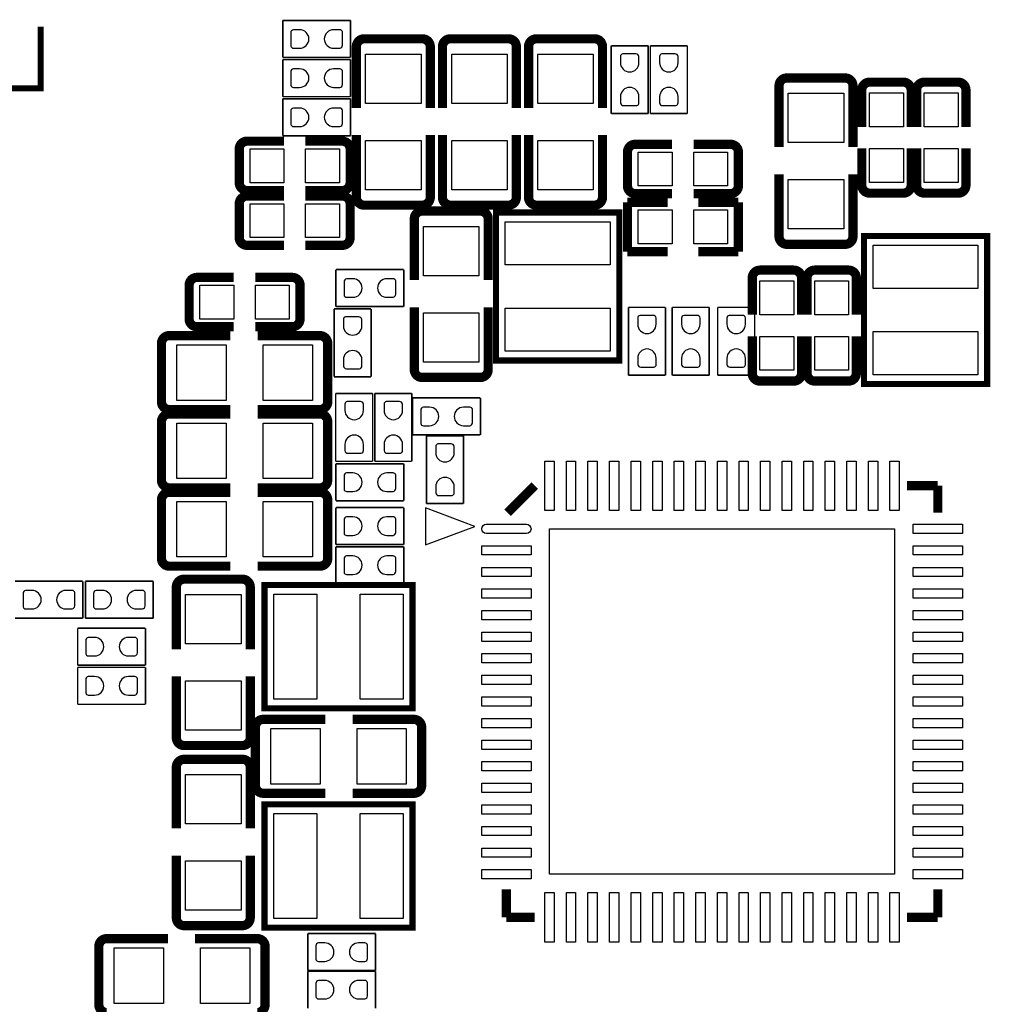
# Model space of a CAD drawing. Extents: x -3 to 111, y -3 to 50.
# Tile 6 of 14: x 24 to 40, y 11 to 27. Entities that reach past the tile are written whole.
import ezdxf

# ---------------------------------------------------------------- set-up
doc = ezdxf.new("R2010")
doc.units = 0
doc.header["$MEASUREMENT"] = 0
doc.layers.add('PG_SILKSCREEN_TOP', color=7, linetype='CONTINUOUS')
doc.layers.add('PIN_TOP', color=3, linetype='CONTINUOUS')

msp = doc.modelspace()

# ---------------------------------------------------------------- linework, layer by layer
at = {"layer": 'PG_SILKSCREEN_TOP'}
for points, const_width in [([(24.250904, 26.819403), (24.250904, 25.819405), (23.250906, 25.819405)], 0.100101), ([(28.17749, 26.919199), (29.27731, 26.919199)], 0.0254), ([(28.17749, 26.319201), (28.17749, 26.919199)], 0.0254), ([(29.27731, 26.919199), (29.27731, 26.319201)], 0.0254), ([(29.49956, 26.62174), (30.44444, 26.62174)], 0.150114), ([(30.89656, 26.62174), (31.84144, 26.62174)], 0.150114), ([(32.29356, 26.62174), (33.23844, 26.62174)], 0.150114), ([(29.37256, 26.49474), (29.37256, 25.502108)], 0.150114), ([(30.57144, 26.49474), (30.57144, 25.502108)], 0.150114), ([(30.76956, 26.49474), (30.76956, 25.502108)], 0.150114), ([(31.96844, 26.49474), (31.96844, 25.502108)], 0.150114), ([(32.16656, 26.49474), (32.16656, 25.502108)], 0.150114), ([(33.36544, 26.49474), (33.36544, 25.502108)], 0.150114), ([(33.507401, 26.50871), (34.107399, 26.50871)], 0.0254), ([(33.507401, 25.40889), (33.507401, 26.50871)], 0.0254), ([(34.107399, 26.50871), (34.107399, 25.40889)], 0.0254), ([(34.142401, 26.50871), (34.742399, 26.50871)], 0.0254), ([(34.142401, 25.40889), (34.142401, 26.50871)], 0.0254), ([(34.742399, 26.50871), (34.742399, 25.40889)], 0.0254), ([(29.27731, 26.319201), (28.17749, 26.319201)], 0.0254), ([(28.17749, 25.684201), (28.17749, 26.284199)], 0.0254), ([(28.17749, 26.284199), (29.27731, 26.284199)], 0.0254), ([(29.27731, 26.284199), (29.27731, 25.684201)], 0.0254), ([(36.35756, 25.98674), (37.30244, 25.98674)], 0.150114), ([(36.23056, 25.85974), (36.23056, 24.867108)], 0.150114), ([(37.42944, 25.85974), (37.42944, 24.867108)], 0.150114), ([(37.700001, 25.918897), (38.246304, 25.918897)], 0.150012), ([(38.589001, 25.918897), (39.135304, 25.918897)], 0.150012), ([(37.573001, 25.791897), (37.573001, 25.194311)], 0.150012), ([(38.373304, 25.791897), (38.373304, 25.194311)], 0.150012), ([(38.462001, 25.791897), (38.462001, 25.194311)], 0.150012), ([(39.262304, 25.791897), (39.262304, 25.194311)], 0.150012), ([(29.27731, 25.684201), (28.17749, 25.684201)], 0.0254), ([(28.17749, 25.049201), (28.17749, 25.649199)], 0.0254), ([(28.17749, 25.649199), (29.27731, 25.649199)], 0.0254), ([(29.27731, 25.649199), (29.27731, 25.049201)], 0.0254), ([(34.107399, 25.40889), (33.507401, 25.40889)], 0.0254), ([(34.742399, 25.40889), (34.142401, 25.40889)], 0.0254), ([(29.37256, 24.05126), (29.37256, 25.060656)], 0.150114), ([(30.57144, 24.05126), (30.57144, 25.060656)], 0.150114), ([(30.76956, 24.05126), (30.76956, 25.060656)], 0.150114), ([(31.96844, 24.05126), (31.96844, 25.060656)], 0.150114), ([(32.16656, 24.05126), (32.16656, 25.060656)], 0.150114), ([(33.36544, 24.05126), (33.36544, 25.060656)], 0.150114), ([(27.471903, 24.288496), (27.471903, 24.834799)], 0.150012), ([(27.598903, 24.961799), (28.196489, 24.961799)], 0.150012), ([(29.27731, 25.049201), (28.17749, 25.049201)], 0.0254), ([(29.144697, 24.961799), (28.547009, 24.961799)], 0.150012), ([(29.271697, 24.834799), (29.271697, 24.288496)], 0.150012), ([(33.898103, 24.911304), (34.495689, 24.911304)], 0.150012), ([(35.443897, 24.911304), (34.846209, 24.911304)], 0.150012), ([(37.573001, 24.246103), (37.573001, 24.843791)], 0.150012), ([(38.373304, 24.246103), (38.373304, 24.843791)], 0.150012), ([(38.462001, 24.246103), (38.462001, 24.843791)], 0.150012), ([(39.262304, 24.246103), (39.262304, 24.843791)], 0.150012), ([(33.771103, 24.238001), (33.771103, 24.784304)], 0.150012), ([(35.570897, 24.784304), (35.570897, 24.238001)], 0.150012), ([(36.23056, 23.41626), (36.23056, 24.425656)], 0.150114), ([(37.42944, 23.41626), (37.42944, 24.425656)], 0.150114), ([(27.598903, 24.161496), (28.196489, 24.161496)], 0.150012), ([(27.598903, 24.072799), (28.196489, 24.072799)], 0.150012), ([(29.144697, 24.161496), (28.547009, 24.161496)], 0.150012), ([(29.144697, 24.072799), (28.547009, 24.072799)], 0.150012), ([(33.898103, 24.111001), (34.495689, 24.111001)], 0.150012), ([(35.443897, 24.111001), (34.846209, 24.111001)], 0.150012), ([(38.246304, 24.119103), (37.700001, 24.119103)], 0.150012), ([(39.135304, 24.119103), (38.589001, 24.119103)], 0.150012), ([(27.471903, 23.399496), (27.471903, 23.945799)], 0.150012), ([(29.271697, 23.945799), (29.271697, 23.399496)], 0.150012), ([(30.44444, 23.92426), (29.49956, 23.92426)], 0.150114), ([(31.84144, 23.92426), (30.89656, 23.92426)], 0.150114), ([(33.23844, 23.92426), (32.29356, 23.92426)], 0.150114), ([(34.421089, 23.971199), (33.771103, 23.971199)], 0.150089), ([(33.771103, 23.971199), (33.771103, 23.171201)], 0.150089), ([(34.920911, 23.971199), (35.570897, 23.971199)], 0.150089), ([(35.570897, 23.971199), (35.570897, 23.171201)], 0.150089), ([(30.43936, 23.82774), (31.38424, 23.82774)], 0.150114), ([(31.639002, 21.406002), (33.638998, 21.406002), (33.638998, 23.805998), (31.639002, 23.805998), (31.639002, 21.406002)], 0.1), ([(30.31236, 23.70074), (30.31236, 22.708108)], 0.150114), ([(31.51124, 23.70074), (31.51124, 22.708108)], 0.150114), ([(37.608002, 21.025002), (39.607998, 21.025002), (39.607998, 23.424998), (37.608002, 23.424998), (37.608002, 21.025002)], 0.1), ([(27.598903, 23.272496), (28.196489, 23.272496)], 0.150012), ([(29.144697, 23.272496), (28.547009, 23.272496)], 0.150012), ([(37.30244, 23.28926), (36.35756, 23.28926)], 0.150114), ([(33.771103, 23.171201), (34.421089, 23.171201)], 0.150089), ([(35.570897, 23.171201), (34.920911, 23.171201)], 0.150089), ([(29.04109, 22.280601), (29.04109, 22.880599)], 0.0254), ([(29.04109, 22.880599), (30.14091, 22.880599)], 0.0254), ([(30.14091, 22.880599), (30.14091, 22.280601)], 0.0254), ([(35.922001, 22.870897), (36.468304, 22.870897)], 0.150012), ([(36.811001, 22.870897), (37.357304, 22.870897)], 0.150012), ([(26.659103, 22.079001), (26.659103, 22.625304)], 0.150012), ([(26.786103, 22.752304), (27.383689, 22.752304)], 0.150012), ([(28.331897, 22.752304), (27.734209, 22.752304)], 0.150012), ([(28.458897, 22.625304), (28.458897, 22.079001)], 0.150012), ([(35.795001, 22.743897), (35.795001, 22.146311)], 0.150012), ([(36.595304, 22.743897), (36.595304, 22.146311)], 0.150012), ([(36.684001, 22.743897), (36.684001, 22.146311)], 0.150012), ([(37.484304, 22.743897), (37.484304, 22.146311)], 0.150012), ([(29.011601, 21.14169), (29.011601, 22.24151)], 0.0254), ([(29.011601, 22.24151), (29.611599, 22.24151)], 0.0254), ([(30.14091, 22.280601), (29.04109, 22.280601)], 0.0254), ([(29.611599, 22.24151), (29.611599, 21.14169)], 0.0254), ([(30.31236, 21.25726), (30.31236, 22.266656)], 0.150114), ([(31.51124, 21.25726), (31.51124, 22.266656)], 0.150114), ([(33.786801, 21.16709), (33.786801, 22.26691)], 0.0254), ([(33.786801, 22.26691), (34.386799, 22.26691)], 0.0254), ([(34.386799, 22.26691), (34.386799, 21.16709)], 0.0254), ([(34.498001, 21.16709), (34.498001, 22.26691)], 0.0254), ([(34.498001, 22.26691), (35.097999, 22.26691)], 0.0254), ([(35.097999, 22.26691), (35.097999, 21.16709)], 0.0254), ([(35.234601, 21.16709), (35.234601, 22.26691)], 0.0254), ([(35.234601, 22.26691), (35.834599, 22.26691)], 0.0254), ([(35.834599, 22.26691), (35.834599, 21.16709)], 0.0254), ([(26.33726, 21.80844), (27.329892, 21.80844)], 0.150114), ([(26.786103, 21.952001), (27.383689, 21.952001)], 0.150012), ([(28.331897, 21.952001), (27.734209, 21.952001)], 0.150012), ([(28.78074, 21.80844), (27.771344, 21.80844)], 0.150114), ([(26.21026, 20.73656), (26.21026, 21.68144)], 0.150114), ([(28.90774, 21.68144), (28.90774, 20.73656)], 0.150114), ([(35.795001, 21.198103), (35.795001, 21.795791)], 0.150012), ([(36.595304, 21.198103), (36.595304, 21.795791)], 0.150012), ([(36.684001, 21.198103), (36.684001, 21.795791)], 0.150012), ([(37.484304, 21.198103), (37.484304, 21.795791)], 0.150012), ([(29.611599, 21.14169), (29.011601, 21.14169)], 0.0254), ([(31.38424, 21.13026), (30.43936, 21.13026)], 0.150114), ([(34.386799, 21.16709), (33.786801, 21.16709)], 0.0254), ([(35.097999, 21.16709), (34.498001, 21.16709)], 0.0254), ([(35.834599, 21.16709), (35.234601, 21.16709)], 0.0254), ([(36.468304, 21.071103), (35.922001, 21.071103)], 0.150012), ([(37.357304, 21.071103), (36.811001, 21.071103)], 0.150012), ([(29.037001, 19.77009), (29.037001, 20.86991)], 0.0254), ([(29.037001, 20.86991), (29.636999, 20.86991)], 0.0254), ([(29.636999, 20.86991), (29.636999, 19.77009)], 0.0254), ([(29.672001, 20.86991), (30.271999, 20.86991)], 0.0254), ([(29.672001, 19.77009), (29.672001, 20.86991)], 0.0254), ([(30.271999, 20.86991), (30.271999, 19.77009)], 0.0254), ([(30.28569, 20.197801), (30.28569, 20.797799)], 0.0254), ([(30.28569, 20.797799), (31.38551, 20.797799)], 0.0254), ([(31.38551, 20.797799), (31.38551, 20.197801)], 0.0254), ([(26.33726, 20.60956), (27.329892, 20.60956)], 0.150114), ([(26.33726, 20.53844), (27.329892, 20.53844)], 0.150114), ([(28.78074, 20.60956), (27.771344, 20.60956)], 0.150114), ([(28.78074, 20.53844), (27.771344, 20.53844)], 0.150114), ([(26.21026, 19.46656), (26.21026, 20.41144)], 0.150114), ([(28.90774, 20.41144), (28.90774, 19.46656)], 0.150114), ([(31.38551, 20.197801), (30.28569, 20.197801)], 0.0254), ([(30.510201, 20.18411), (31.110199, 20.18411)], 0.0254), ([(30.510201, 19.08429), (30.510201, 20.18411)], 0.0254), ([(31.110199, 20.18411), (31.110199, 19.08429)], 0.0254), ([(29.636999, 19.77009), (29.037001, 19.77009)], 0.0254), ([(29.04109, 19.730999), (30.14091, 19.730999)], 0.0254), ([(29.04109, 19.131001), (29.04109, 19.730999)], 0.0254), ([(30.271999, 19.77009), (29.672001, 19.77009)], 0.0254), ([(30.14091, 19.730999), (30.14091, 19.131001)], 0.0254), ([(26.33726, 19.33956), (27.329892, 19.33956)], 0.150114), ([(26.33726, 19.26844), (27.329892, 19.26844)], 0.150114), ([(28.78074, 19.33956), (27.771344, 19.33956)], 0.150114), ([(28.78074, 19.26844), (27.771344, 19.26844)], 0.150114), ([(31.8262, 18.9357), (32.26562, 19.37512)], 0.14986), ([(38.80612, 19.37512), (38.30828, 19.37512)], 0.14986), ([(38.80612, 19.37512), (38.80612, 18.9357)], 0.14986), ([(26.21026, 18.19656), (26.21026, 19.14144)], 0.150114), ([(28.90774, 19.14144), (28.90774, 18.19656)], 0.150114), ([(30.14091, 19.131001), (29.04109, 19.131001)], 0.0254), ([(29.04109, 19.019799), (30.14091, 19.019799)], 0.0254), ([(29.04109, 18.419801), (29.04109, 19.019799)], 0.0254), ([(30.14091, 19.019799), (30.14091, 18.419801)], 0.0254), ([(31.110199, 19.08429), (30.510201, 19.08429)], 0.0254), ([(30.14091, 18.419801), (29.04109, 18.419801)], 0.0254), ([(29.04109, 18.384799), (30.14091, 18.384799)], 0.0254), ([(29.04109, 17.784801), (29.04109, 18.384799)], 0.0254), ([(30.14091, 18.384799), (30.14091, 17.784801)], 0.0254), ([(26.33726, 18.06956), (27.329892, 18.06956)], 0.150114), ([(28.78074, 18.06956), (27.771344, 18.06956)], 0.150114), ([(26.57856, 17.85874), (27.52344, 17.85874)], 0.150114), ([(23.83409, 17.825999), (24.93391, 17.825999)], 0.0254), ([(24.93391, 17.825999), (24.93391, 17.226001)], 0.0254), ([(24.97709, 17.825999), (26.07691, 17.825999)], 0.0254), ([(24.97709, 17.226001), (24.97709, 17.825999)], 0.0254), ([(26.07691, 17.825999), (26.07691, 17.226001)], 0.0254), ([(26.45156, 17.73174), (26.45156, 16.722344)], 0.150114), ([(27.65044, 17.73174), (27.65044, 16.722344)], 0.150114), ([(27.883002, 17.763998), (27.883002, 15.764002), (30.282998, 15.764002), (30.282998, 17.763998), (27.883002, 17.763998)], 0.1), ([(30.14091, 17.784801), (29.04109, 17.784801)], 0.0254), ([(24.93391, 17.226001), (23.83409, 17.226001)], 0.0254), ([(26.07691, 17.226001), (24.97709, 17.226001)], 0.0254), ([(24.85009, 17.063999), (25.94991, 17.063999)], 0.0254), ([(24.85009, 16.464001), (24.85009, 17.063999)], 0.0254), ([(25.94991, 17.063999), (25.94991, 16.464001)], 0.0254), ([(25.94991, 16.464001), (24.85009, 16.464001)], 0.0254), ([(24.85009, 16.428999), (25.94991, 16.428999)], 0.0254), ([(24.85009, 15.829001), (24.85009, 16.428999)], 0.0254), ([(25.94991, 16.428999), (25.94991, 15.829001)], 0.0254), ([(26.45156, 15.28826), (26.45156, 16.280892)], 0.150114), ([(27.65044, 15.28826), (27.65044, 16.280892)], 0.150114), ([(25.94991, 15.829001), (24.85009, 15.829001)], 0.0254), ([(27.86126, 15.58544), (28.870656, 15.58544)], 0.150114), ([(30.30474, 15.58544), (29.312108, 15.58544)], 0.150114), ([(27.73426, 14.51356), (27.73426, 15.45844)], 0.150114), ([(30.43174, 15.45844), (30.43174, 14.51356)], 0.150114), ([(27.52344, 15.16126), (26.57856, 15.16126)], 0.150114), ([(26.57856, 14.93774), (27.52344, 14.93774)], 0.150114), ([(26.45156, 14.81074), (26.45156, 13.818108)], 0.150114), ([(27.65044, 14.81074), (27.65044, 13.818108)], 0.150114), ([(27.86126, 14.38656), (28.870656, 14.38656)], 0.150114), ([(30.30474, 14.38656), (29.312108, 14.38656)], 0.150114), ([(27.883002, 14.207998), (27.883002, 12.208002), (30.282998, 12.208002), (30.282998, 14.207998), (27.883002, 14.207998)], 0.1), ([(26.45156, 12.36726), (26.45156, 13.376656)], 0.150114), ([(27.65044, 12.36726), (27.65044, 13.376656)], 0.150114), ([(31.80588, 12.37488), (31.80588, 12.82954)], 0.14986), ([(38.80612, 12.37488), (38.80612, 12.82954)], 0.14986), ([(27.52344, 12.24026), (26.57856, 12.24026)], 0.150114), ([(31.80588, 12.37488), (32.26562, 12.37488)], 0.14986), ([(38.80612, 12.37488), (38.30828, 12.37488)], 0.14986), ([(25.19426, 10.95756), (25.19426, 11.90244)], 0.150114), ([(25.32126, 12.02944), (26.313892, 12.02944)], 0.150114), ([(27.76474, 12.02944), (26.755344, 12.02944)], 0.150114), ([(27.89174, 11.90244), (27.89174, 10.95756)], 0.150114), ([(28.58389, 11.511001), (28.58389, 12.110999)], 0.0254), ([(28.58389, 12.110999), (29.68371, 12.110999)], 0.0254), ([(29.68371, 12.110999), (29.68371, 11.511001)], 0.0254), ([(29.68371, 11.511001), (28.58389, 11.511001)], 0.0254), ([(28.58389, 10.901401), (28.58389, 11.501399)], 0.0254), ([(28.58389, 11.501399), (29.68371, 11.501399)], 0.0254), ([(29.68371, 11.501399), (29.68371, 10.901401)], 0.0254)]:
    msp.add_lwpolyline(points, dxfattribs=dict(at, const_width=const_width))
for points, const_width in [([(29.37256, 26.49474, -0.414214), (29.49956, 26.62174)], 0.150114), ([(30.44444, 26.62174, -0.414214), (30.57144, 26.49474)], 0.150114), ([(30.76956, 26.49474, -0.414214), (30.89656, 26.62174)], 0.150114), ([(31.84144, 26.62174, -0.414214), (31.96844, 26.49474)], 0.150114), ([(32.16656, 26.49474, -0.414214), (32.29356, 26.62174)], 0.150114), ([(33.23844, 26.62174, -0.414214), (33.36544, 26.49474)], 0.150114), ([(36.23056, 25.85974, -0.414214), (36.35756, 25.98674)], 0.150114), ([(37.30244, 25.98674, -0.414214), (37.42944, 25.85974)], 0.150114), ([(37.573001, 25.791897, -0.414331), (37.700001, 25.918897)], 0.150012), ([(38.246304, 25.918897, -0.414253), (38.373304, 25.791897)], 0.150012), ([(38.462001, 25.791897, -0.414331), (38.589001, 25.918897)], 0.150012), ([(39.135304, 25.918897, -0.414253), (39.262304, 25.791897)], 0.150012), ([(27.471903, 24.834799, -0.414253), (27.598903, 24.961799)], 0.150012), ([(29.144697, 24.961799, -0.414253), (29.271697, 24.834799)], 0.150012), ([(33.771103, 24.784304, -0.414253), (33.898103, 24.911304)], 0.150012), ([(35.443897, 24.911304, -0.414253), (35.570897, 24.784304)], 0.150012), ([(27.598903, 24.161496, -0.414331), (27.471903, 24.288496)], 0.150012), ([(29.271697, 24.288496, -0.414331), (29.144697, 24.161496)], 0.150012), ([(33.898103, 24.111001, -0.414331), (33.771103, 24.238001)], 0.150012), ([(35.570897, 24.238001, -0.414331), (35.443897, 24.111001)], 0.150012), ([(37.700001, 24.119103, -0.414331), (37.573001, 24.246103)], 0.150012), ([(38.373304, 24.246103, -0.414253), (38.246304, 24.119103)], 0.150012), ([(38.589001, 24.119103, -0.414331), (38.462001, 24.246103)], 0.150012), ([(39.262304, 24.246103, -0.414253), (39.135304, 24.119103)], 0.150012), ([(27.471903, 23.945799, -0.414253), (27.598903, 24.072799)], 0.150012), ([(29.144697, 24.072799, -0.414253), (29.271697, 23.945799)], 0.150012), ([(29.49956, 23.92426, -0.414214), (29.37256, 24.05126)], 0.150114), ([(30.57144, 24.05126, -0.414214), (30.44444, 23.92426)], 0.150114), ([(30.89656, 23.92426, -0.414214), (30.76956, 24.05126)], 0.150114), ([(31.96844, 24.05126, -0.414214), (31.84144, 23.92426)], 0.150114), ([(32.29356, 23.92426, -0.414214), (32.16656, 24.05126)], 0.150114), ([(33.36544, 24.05126, -0.414214), (33.23844, 23.92426)], 0.150114), ([(30.31236, 23.70074, -0.414214), (30.43936, 23.82774)], 0.150114), ([(31.38424, 23.82774, -0.414214), (31.51124, 23.70074)], 0.150114), ([(27.598903, 23.272496, -0.414331), (27.471903, 23.399496)], 0.150012), ([(29.271697, 23.399496, -0.414331), (29.144697, 23.272496)], 0.150012), ([(36.35756, 23.28926, -0.414214), (36.23056, 23.41626)], 0.150114), ([(37.42944, 23.41626, -0.414214), (37.30244, 23.28926)], 0.150114), ([(35.795001, 22.743897, -0.414331), (35.922001, 22.870897)], 0.150012), ([(36.468304, 22.870897, -0.414253), (36.595304, 22.743897)], 0.150012), ([(36.684001, 22.743897, -0.414331), (36.811001, 22.870897)], 0.150012), ([(37.357304, 22.870897, -0.414253), (37.484304, 22.743897)], 0.150012), ([(26.659103, 22.625304, -0.414253), (26.786103, 22.752304)], 0.150012), ([(28.331897, 22.752304, -0.414253), (28.458897, 22.625304)], 0.150012), ([(26.786103, 21.952001, -0.414331), (26.659103, 22.079001)], 0.150012), ([(28.458897, 22.079001, -0.414331), (28.331897, 21.952001)], 0.150012), ([(26.21026, 21.68144, -0.414214), (26.33726, 21.80844)], 0.150114), ([(28.78074, 21.80844, -0.414214), (28.90774, 21.68144)], 0.150114), ([(30.43936, 21.13026, -0.414214), (30.31236, 21.25726)], 0.150114), ([(31.51124, 21.25726, -0.414214), (31.38424, 21.13026)], 0.150114), ([(35.922001, 21.071103, -0.414331), (35.795001, 21.198103)], 0.150012), ([(36.595304, 21.198103, -0.414253), (36.468304, 21.071103)], 0.150012), ([(36.811001, 21.071103, -0.414331), (36.684001, 21.198103)], 0.150012), ([(37.484304, 21.198103, -0.414253), (37.357304, 21.071103)], 0.150012), ([(26.33726, 20.60956, -0.414214), (26.21026, 20.73656)], 0.150114), ([(28.90774, 20.73656, -0.414214), (28.78074, 20.60956)], 0.150114), ([(26.21026, 20.41144, -0.414214), (26.33726, 20.53844)], 0.150114), ([(28.78074, 20.53844, -0.414214), (28.90774, 20.41144)], 0.150114), ([(26.33726, 19.33956, -0.414214), (26.21026, 19.46656)], 0.150114), ([(28.90774, 19.46656, -0.414214), (28.78074, 19.33956)], 0.150114), ([(26.21026, 19.14144, -0.414214), (26.33726, 19.26844)], 0.150114), ([(28.78074, 19.26844, -0.414214), (28.90774, 19.14144)], 0.150114), ([(26.33726, 18.06956, -0.414214), (26.21026, 18.19656)], 0.150114), ([(28.90774, 18.19656, -0.414214), (28.78074, 18.06956)], 0.150114), ([(26.45156, 17.73174, -0.414214), (26.57856, 17.85874)], 0.150114), ([(27.52344, 17.85874, -0.414214), (27.65044, 17.73174)], 0.150114), ([(27.73426, 15.45844, -0.414214), (27.86126, 15.58544)], 0.150114), ([(30.30474, 15.58544, -0.414214), (30.43174, 15.45844)], 0.150114), ([(26.57856, 15.16126, -0.414214), (26.45156, 15.28826)], 0.150114), ([(27.65044, 15.28826, -0.414214), (27.52344, 15.16126)], 0.150114), ([(26.45156, 14.81074, -0.414214), (26.57856, 14.93774)], 0.150114), ([(27.52344, 14.93774, -0.414214), (27.65044, 14.81074)], 0.150114), ([(27.86126, 14.38656, -0.414214), (27.73426, 14.51356)], 0.150114), ([(30.43174, 14.51356, -0.414214), (30.30474, 14.38656)], 0.150114), ([(26.57856, 12.24026, -0.414214), (26.45156, 12.36726)], 0.150114), ([(27.65044, 12.36726, -0.414214), (27.52344, 12.24026)], 0.150114), ([(25.19426, 11.90244, -0.414214), (25.32126, 12.02944)], 0.150114), ([(27.76474, 12.02944, -0.414214), (27.89174, 11.90244)], 0.150114), ([(25.32126, 10.83056, -0.414214), (25.19426, 10.95756)], 0.150114), ([(27.89174, 10.95756, -0.414214), (27.76474, 10.83056)], 0.150114)]:
    msp.add_lwpolyline(points, format="xyb", dxfattribs=dict(at, const_width=const_width))
msp.add_lwpolyline([(30.4927, 19.01444), (30.4927, 18.415), (31.2928, 18.71472)], close=True, dxfattribs=at)
at = {"layer": 'PIN_TOP'}
for points in [[(28.452343, 26.769289), (28.350743, 26.769289, 0.376179), (28.308249, 26.7208), (28.308249, 26.5049, 0.366061), (28.350743, 26.469111), (28.452343, 26.469111, 0.999182)], [(29.002457, 26.469111), (29.104057, 26.469111, 0.376179), (29.146551, 26.5176), (29.146551, 26.7335, 0.366061), (29.104057, 26.769289), (29.002457, 26.769289, 0.999182)], [(33.957489, 26.233857), (33.957489, 26.335457, 0.376179), (33.909, 26.377951), (33.6931, 26.377951, 0.366061), (33.657311, 26.335457), (33.657311, 26.233857, 0.999182)], [(34.592489, 26.233857), (34.592489, 26.335457, 0.376179), (34.544, 26.377951), (34.3281, 26.377951, 0.366061), (34.292311, 26.335457), (34.292311, 26.233857, 0.999182)], [(28.452343, 26.134289), (28.350743, 26.134289, 0.376179), (28.308249, 26.0858), (28.308249, 25.8699, 0.366061), (28.350743, 25.834111), (28.452343, 25.834111, 0.999182)], [(29.002457, 25.834111), (29.104057, 25.834111, 0.376179), (29.146551, 25.8826), (29.146551, 26.0985, 0.366061), (29.104057, 26.134289), (29.002457, 26.134289, 0.999182)], [(33.657311, 25.683743), (33.657311, 25.582143, 0.376179), (33.7058, 25.539649), (33.9217, 25.539649, 0.366061), (33.957489, 25.582143), (33.957489, 25.683743, 0.999182)], [(34.292311, 25.683743), (34.292311, 25.582143, 0.376179), (34.3408, 25.539649), (34.5567, 25.539649, 0.366061), (34.592489, 25.582143), (34.592489, 25.683743, 0.999182)], [(28.452343, 25.499289), (28.350743, 25.499289, 0.376179), (28.308249, 25.4508), (28.308249, 25.2349, 0.366061), (28.350743, 25.199111), (28.452343, 25.199111, 0.999182)], [(29.002457, 25.199111), (29.104057, 25.199111, 0.376179), (29.146551, 25.2476), (29.146551, 25.4635, 0.366061), (29.104057, 25.499289), (29.002457, 25.499289, 0.999182)], [(29.315943, 22.730689), (29.214343, 22.730689, 0.376179), (29.171849, 22.6822), (29.171849, 22.4663, 0.366061), (29.214343, 22.430511), (29.315943, 22.430511, 0.999182)], [(29.866057, 22.430511), (29.967657, 22.430511, 0.376179), (30.010151, 22.479), (30.010151, 22.6949, 0.366061), (29.967657, 22.730689), (29.866057, 22.730689, 0.999182)], [(29.461689, 21.966657), (29.461689, 22.068257, 0.376179), (29.4132, 22.110751), (29.1973, 22.110751, 0.366061), (29.161511, 22.068257), (29.161511, 21.966657, 0.999182)], [(34.236889, 21.992057), (34.236889, 22.093657, 0.376179), (34.1884, 22.136151), (33.9725, 22.136151, 0.366061), (33.936711, 22.093657), (33.936711, 21.992057, 0.999182)], [(34.948089, 21.992057), (34.948089, 22.093657, 0.376179), (34.8996, 22.136151), (34.6837, 22.136151, 0.366061), (34.647911, 22.093657), (34.647911, 21.992057, 0.999182)], [(35.684689, 21.992057), (35.684689, 22.093657, 0.376179), (35.6362, 22.136151), (35.4203, 22.136151, 0.366061), (35.384511, 22.093657), (35.384511, 21.992057, 0.999182)], [(29.161511, 21.416543), (29.161511, 21.314943, 0.376179), (29.21, 21.272449), (29.4259, 21.272449, 0.366061), (29.461689, 21.314943), (29.461689, 21.416543, 0.999182)], [(33.936711, 21.441943), (33.936711, 21.340343, 0.376179), (33.9852, 21.297849), (34.2011, 21.297849, 0.366061), (34.236889, 21.340343), (34.236889, 21.441943, 0.999182)], [(34.647911, 21.441943), (34.647911, 21.340343, 0.376179), (34.6964, 21.297849), (34.9123, 21.297849, 0.366061), (34.948089, 21.340343), (34.948089, 21.441943, 0.999182)], [(35.384511, 21.441943), (35.384511, 21.340343, 0.376179), (35.433, 21.297849), (35.6489, 21.297849, 0.366061), (35.684689, 21.340343), (35.684689, 21.441943, 0.999182)], [(29.487089, 20.595057), (29.487089, 20.696657, 0.376179), (29.4386, 20.739151), (29.2227, 20.739151, 0.366061), (29.186911, 20.696657), (29.186911, 20.595057, 0.999182)], [(30.122089, 20.595057), (30.122089, 20.696657, 0.376179), (30.0736, 20.739151), (29.8577, 20.739151, 0.366061), (29.821911, 20.696657), (29.821911, 20.595057, 0.999182)], [(30.560543, 20.647889), (30.458943, 20.647889, 0.376179), (30.416449, 20.5994), (30.416449, 20.3835, 0.366061), (30.458943, 20.347711), (30.560543, 20.347711, 0.999182)], [(31.110657, 20.347711), (31.212257, 20.347711, 0.376179), (31.254751, 20.3962), (31.254751, 20.6121, 0.366061), (31.212257, 20.647889), (31.110657, 20.647889, 0.999182)], [(29.186911, 20.044943), (29.186911, 19.943343, 0.376179), (29.2354, 19.900849), (29.4513, 19.900849, 0.366061), (29.487089, 19.943343), (29.487089, 20.044943, 0.999182)], [(29.821911, 20.044943), (29.821911, 19.943343, 0.376179), (29.8704, 19.900849), (30.0863, 19.900849, 0.366061), (30.122089, 19.943343), (30.122089, 20.044943, 0.999182)], [(30.960289, 19.909257), (30.960289, 20.010857, 0.376179), (30.9118, 20.053351), (30.6959, 20.053351, 0.366061), (30.660111, 20.010857), (30.660111, 19.909257, 0.999182)], [(29.315943, 19.581089), (29.214343, 19.581089, 0.376179), (29.171849, 19.5326), (29.171849, 19.3167, 0.366061), (29.214343, 19.280911), (29.315943, 19.280911, 0.999182)], [(29.866057, 19.280911), (29.967657, 19.280911, 0.376179), (30.010151, 19.3294), (30.010151, 19.5453, 0.366061), (29.967657, 19.581089), (29.866057, 19.581089, 0.999182)], [(30.660111, 19.359143), (30.660111, 19.257543, 0.376179), (30.7086, 19.215049), (30.9245, 19.215049, 0.366061), (30.960289, 19.257543), (30.960289, 19.359143, 0.999182)], [(29.315943, 18.869889), (29.214343, 18.869889, 0.376179), (29.171849, 18.8214), (29.171849, 18.6055, 0.366061), (29.214343, 18.569711), (29.315943, 18.569711, 0.999182)], [(29.866057, 18.569711), (29.967657, 18.569711, 0.376179), (30.010151, 18.6182), (30.010151, 18.8341, 0.366061), (29.967657, 18.869889), (29.866057, 18.869889, 0.999182)], [(32.130873, 18.599023), (31.480887, 18.599023, -1), (31.480887, 18.749137), (32.130873, 18.749137, -1)], [(29.315943, 18.234889), (29.214343, 18.234889, 0.376179), (29.171849, 18.1864), (29.171849, 17.9705, 0.366061), (29.214343, 17.934711), (29.315943, 17.934711, 0.999182)], [(29.866057, 17.934711), (29.967657, 17.934711, 0.376179), (30.010151, 17.9832), (30.010151, 18.1991, 0.366061), (29.967657, 18.234889), (29.866057, 18.234889, 0.999182)], [(24.108943, 17.676089), (24.007343, 17.676089, 0.376179), (23.964849, 17.6276), (23.964849, 17.4117, 0.366061), (24.007343, 17.375911), (24.108943, 17.375911, 0.999182)], [(24.659057, 17.375911), (24.760657, 17.375911, 0.376179), (24.803151, 17.4244), (24.803151, 17.6403, 0.366061), (24.760657, 17.676089), (24.659057, 17.676089, 0.999182)], [(25.251943, 17.676089), (25.150343, 17.676089, 0.376179), (25.107849, 17.6276), (25.107849, 17.4117, 0.366061), (25.150343, 17.375911), (25.251943, 17.375911, 0.999182)], [(25.802057, 17.375911), (25.903657, 17.375911, 0.376179), (25.946151, 17.4244), (25.946151, 17.6403, 0.366061), (25.903657, 17.676089), (25.802057, 17.676089, 0.999182)], [(25.124943, 16.914089), (25.023343, 16.914089, 0.376179), (24.980849, 16.8656), (24.980849, 16.6497, 0.366061), (25.023343, 16.613911), (25.124943, 16.613911, 0.999182)], [(25.675057, 16.613911), (25.776657, 16.613911, 0.376179), (25.819151, 16.6624), (25.819151, 16.8783, 0.366061), (25.776657, 16.914089), (25.675057, 16.914089, 0.999182)], [(25.124943, 16.279089), (25.023343, 16.279089, 0.376179), (24.980849, 16.2306), (24.980849, 16.0147, 0.366061), (25.023343, 15.978911), (25.124943, 15.978911, 0.999182)], [(25.675057, 15.978911), (25.776657, 15.978911, 0.376179), (25.819151, 16.0274), (25.819151, 16.2433, 0.366061), (25.776657, 16.279089), (25.675057, 16.279089, 0.999182)], [(28.858743, 11.961089), (28.757143, 11.961089, 0.376179), (28.714649, 11.9126), (28.714649, 11.6967, 0.366061), (28.757143, 11.660911), (28.858743, 11.660911, 0.999182)], [(29.408857, 11.660911), (29.510457, 11.660911, 0.376179), (29.552951, 11.7094), (29.552951, 11.9253, 0.366061), (29.510457, 11.961089), (29.408857, 11.961089, 0.999182)], [(28.858743, 11.351489), (28.757143, 11.351489, 0.376179), (28.714649, 11.303), (28.714649, 11.0871, 0.366061), (28.757143, 11.051311), (28.858743, 11.051311, 0.999182)], [(29.408857, 11.051311), (29.510457, 11.051311, 0.376179), (29.552951, 11.0998), (29.552951, 11.3157, 0.366061), (29.510457, 11.351489), (29.408857, 11.351489, 0.999182)]]:
    msp.add_lwpolyline(points, format="xyb", close=True, dxfattribs=at)
for points in [[(30.421999, 25.573025), (29.522001, 25.573025), (29.522001, 26.373023), (30.421999, 26.373023)], [(31.818999, 25.573025), (30.919001, 25.573025), (30.919001, 26.373023), (31.818999, 26.373023)], [(33.215999, 25.573025), (32.316001, 25.573025), (32.316001, 26.373023), (33.215999, 26.373023)], [(37.279999, 24.938025), (36.380001, 24.938025), (36.380001, 25.738023), (37.279999, 25.738023)], [(38.248006, 25.194082), (37.697994, 25.194082), (37.697994, 25.744094), (38.248006, 25.744094)], [(39.137006, 25.194082), (38.586994, 25.194082), (38.586994, 25.744094), (39.137006, 25.744094)], [(30.421999, 24.172977), (29.522001, 24.172977), (29.522001, 24.972975), (30.421999, 24.972975)], [(31.818999, 24.172977), (30.919001, 24.172977), (30.919001, 24.972975), (31.818999, 24.972975)], [(33.215999, 24.172977), (32.316001, 24.172977), (32.316001, 24.972975), (33.215999, 24.972975)], [(28.196718, 24.836501), (28.196718, 24.286489), (27.646706, 24.286489), (27.646706, 24.836501)], [(29.096894, 24.836501), (29.096894, 24.286489), (28.546882, 24.286489), (28.546882, 24.836501)], [(34.495918, 24.786006), (34.495918, 24.235994), (33.945906, 24.235994), (33.945906, 24.786006)], [(35.396094, 24.786006), (35.396094, 24.235994), (34.846082, 24.235994), (34.846082, 24.786006)], [(38.248006, 24.293906), (37.697994, 24.293906), (37.697994, 24.843918), (38.248006, 24.843918)], [(39.137006, 24.293906), (38.586994, 24.293906), (38.586994, 24.843918), (39.137006, 24.843918)], [(37.279999, 23.537977), (36.380001, 23.537977), (36.380001, 24.337975), (37.279999, 24.337975)], [(28.196718, 23.947501), (28.196718, 23.397489), (27.646706, 23.397489), (27.646706, 23.947501)], [(29.096894, 23.947501), (29.096894, 23.397489), (28.546882, 23.397489), (28.546882, 23.947501)], [(33.945906, 23.296194), (33.945906, 23.846206), (34.495918, 23.846206), (34.495918, 23.296194)], [(34.846082, 23.296194), (34.846082, 23.846206), (35.396094, 23.846206), (35.396094, 23.296194)], [(33.488998, 22.955999), (31.789002, 22.955999), (31.789002, 23.655998), (33.488998, 23.655998)], [(31.361799, 22.779025), (30.461801, 22.779025), (30.461801, 23.579023), (31.361799, 23.579023)], [(39.457998, 22.574999), (37.758002, 22.574999), (37.758002, 23.274998), (39.457998, 23.274998)], [(36.470006, 22.146082), (35.919994, 22.146082), (35.919994, 22.696094), (36.470006, 22.696094)], [(37.359006, 22.146082), (36.808994, 22.146082), (36.808994, 22.696094), (37.359006, 22.696094)], [(27.383918, 22.627006), (27.383918, 22.076994), (26.833906, 22.076994), (26.833906, 22.627006)], [(28.284094, 22.627006), (28.284094, 22.076994), (27.734082, 22.076994), (27.734082, 22.627006)], [(33.488998, 21.556002), (31.789002, 21.556002), (31.789002, 22.256001), (33.488998, 22.256001)], [(31.361799, 21.378977), (30.461801, 21.378977), (30.461801, 22.178975), (31.361799, 22.178975)], [(36.470006, 21.245906), (35.919994, 21.245906), (35.919994, 21.795918), (36.470006, 21.795918)], [(37.359006, 21.245906), (36.808994, 21.245906), (36.808994, 21.795918), (37.359006, 21.795918)], [(39.457998, 21.175002), (37.758002, 21.175002), (37.758002, 21.875001), (39.457998, 21.875001)], [(27.258975, 21.658999), (27.258975, 20.759001), (26.458977, 20.759001), (26.458977, 21.658999)], [(28.659023, 21.658999), (28.659023, 20.759001), (27.859025, 20.759001), (27.859025, 21.658999)], [(27.258975, 20.388999), (27.258975, 19.489001), (26.458977, 19.489001), (26.458977, 20.388999)], [(28.659023, 20.388999), (28.659023, 19.489001), (27.859025, 19.489001), (27.859025, 20.388999)], [(32.431863, 18.97507), (32.431863, 19.77517), (32.581977, 19.77517), (32.581977, 18.97507)], [(32.779843, 18.97507), (32.779843, 19.77517), (32.929957, 19.77517), (32.929957, 18.97507)], [(33.130363, 18.97507), (33.130363, 19.77517), (33.280477, 19.77517), (33.280477, 18.97507)], [(33.480883, 18.97507), (33.480883, 19.77517), (33.630997, 19.77517), (33.630997, 18.97507)], [(33.831403, 18.97507), (33.831403, 19.77517), (33.981517, 19.77517), (33.981517, 18.97507)], [(34.181923, 18.97507), (34.181923, 19.77517), (34.332037, 19.77517), (34.332037, 18.97507)], [(34.529903, 18.97507), (34.529903, 19.77517), (34.680017, 19.77517), (34.680017, 18.97507)], [(34.880423, 18.97507), (34.880423, 19.77517), (35.030537, 19.77517), (35.030537, 18.97507)], [(35.230943, 18.97507), (35.230943, 19.77517), (35.381057, 19.77517), (35.381057, 18.97507)], [(35.581463, 18.97507), (35.581463, 19.77517), (35.731577, 19.77517), (35.731577, 18.97507)], [(35.931983, 18.97507), (35.931983, 19.77517), (36.082097, 19.77517), (36.082097, 18.97507)], [(36.279963, 18.97507), (36.279963, 19.77517), (36.430077, 19.77517), (36.430077, 18.97507)], [(36.630483, 18.97507), (36.630483, 19.77517), (36.780597, 19.77517), (36.780597, 18.97507)], [(36.981003, 18.97507), (36.981003, 19.77517), (37.131117, 19.77517), (37.131117, 18.97507)], [(37.331523, 18.97507), (37.331523, 19.77517), (37.481637, 19.77517), (37.481637, 18.97507)], [(37.682043, 18.97507), (37.682043, 19.77517), (37.832157, 19.77517), (37.832157, 18.97507)], [(38.030023, 18.97507), (38.030023, 19.77517), (38.180137, 19.77517), (38.180137, 18.97507)], [(27.258975, 19.118999), (27.258975, 18.219001), (26.458977, 18.219001), (26.458977, 19.118999)], [(28.659023, 19.118999), (28.659023, 18.219001), (27.859025, 18.219001), (27.859025, 19.118999)], [(38.40607, 18.599023), (38.40607, 18.749137), (39.20617, 18.749137), (39.20617, 18.599023)], [(32.506031, 13.075031), (32.506031, 18.674969), (38.105969, 18.674969), (38.105969, 13.075031)], [(31.40583, 18.251043), (31.40583, 18.401157), (32.20593, 18.401157), (32.20593, 18.251043)], [(38.40607, 18.251043), (38.40607, 18.401157), (39.20617, 18.401157), (39.20617, 18.251043)], [(31.40583, 17.900523), (31.40583, 18.050637), (32.20593, 18.050637), (32.20593, 17.900523)], [(38.40607, 17.900523), (38.40607, 18.050637), (39.20617, 18.050637), (39.20617, 17.900523)], [(26.601001, 17.610023), (27.500999, 17.610023), (27.500999, 16.810025), (26.601001, 16.810025)], [(28.032989, 15.913989), (28.032989, 17.613986), (28.732988, 17.613986), (28.732988, 15.913989)], [(29.432987, 15.913989), (29.432987, 17.613986), (30.132985, 17.613986), (30.132985, 15.913989)], [(31.40583, 17.550003), (31.40583, 17.700117), (32.20593, 17.700117), (32.20593, 17.550003)], [(38.40607, 17.550003), (38.40607, 17.700117), (39.20617, 17.700117), (39.20617, 17.550003)], [(31.40583, 17.199483), (31.40583, 17.349597), (32.20593, 17.349597), (32.20593, 17.199483)], [(38.40607, 17.199483), (38.40607, 17.349597), (39.20617, 17.349597), (39.20617, 17.199483)], [(31.40583, 16.848963), (31.40583, 16.999077), (32.20593, 16.999077), (32.20593, 16.848963)], [(38.40607, 16.848963), (38.40607, 16.999077), (39.20617, 16.999077), (39.20617, 16.848963)], [(31.40583, 16.500983), (31.40583, 16.651097), (32.20593, 16.651097), (32.20593, 16.500983)], [(38.40607, 16.500983), (38.40607, 16.651097), (39.20617, 16.651097), (39.20617, 16.500983)], [(31.40583, 16.150463), (31.40583, 16.300577), (32.20593, 16.300577), (32.20593, 16.150463)], [(38.40607, 16.150463), (38.40607, 16.300577), (39.20617, 16.300577), (39.20617, 16.150463)], [(26.601001, 16.209975), (27.500999, 16.209975), (27.500999, 15.409977), (26.601001, 15.409977)], [(31.40583, 15.799943), (31.40583, 15.950057), (32.20593, 15.950057), (32.20593, 15.799943)], [(38.40607, 15.799943), (38.40607, 15.950057), (39.20617, 15.950057), (39.20617, 15.799943)], [(31.40583, 15.449423), (31.40583, 15.599537), (32.20593, 15.599537), (32.20593, 15.449423)], [(38.40607, 15.449423), (38.40607, 15.599537), (39.20617, 15.599537), (39.20617, 15.449423)], [(27.982977, 14.535988), (27.982977, 15.435986), (28.782975, 15.435986), (28.782975, 14.535988)], [(29.383025, 14.535988), (29.383025, 15.435986), (30.183023, 15.435986), (30.183023, 14.535988)], [(31.40583, 15.098903), (31.40583, 15.249017), (32.20593, 15.249017), (32.20593, 15.098903)], [(38.40607, 15.098903), (38.40607, 15.249017), (39.20617, 15.249017), (39.20617, 15.098903)], [(31.40583, 14.750923), (31.40583, 14.901037), (32.20593, 14.901037), (32.20593, 14.750923)], [(38.40607, 14.750923), (38.40607, 14.901037), (39.20617, 14.901037), (39.20617, 14.750923)], [(27.500999, 13.889025), (26.601001, 13.889025), (26.601001, 14.689023), (27.500999, 14.689023)], [(31.40583, 14.400403), (31.40583, 14.550517), (32.20593, 14.550517), (32.20593, 14.400403)], [(38.40607, 14.400403), (38.40607, 14.550517), (39.20617, 14.550517), (39.20617, 14.400403)], [(28.032989, 12.357989), (28.032989, 14.057986), (28.732988, 14.057986), (28.732988, 12.357989)], [(29.432987, 12.357989), (29.432987, 14.057986), (30.132985, 14.057986), (30.132985, 12.357989)], [(31.40583, 14.049883), (31.40583, 14.199997), (32.20593, 14.199997), (32.20593, 14.049883)], [(38.40607, 14.049883), (38.40607, 14.199997), (39.20617, 14.199997), (39.20617, 14.049883)], [(31.40583, 13.699363), (31.40583, 13.849477), (32.20593, 13.849477), (32.20593, 13.699363)], [(38.40607, 13.699363), (38.40607, 13.849477), (39.20617, 13.849477), (39.20617, 13.699363)], [(31.40583, 13.348843), (31.40583, 13.498957), (32.20593, 13.498957), (32.20593, 13.348843)], [(38.40607, 13.348843), (38.40607, 13.498957), (39.20617, 13.498957), (39.20617, 13.348843)], [(27.500999, 12.488977), (26.601001, 12.488977), (26.601001, 13.288975), (27.500999, 13.288975)], [(31.40583, 13.000863), (31.40583, 13.150977), (32.20593, 13.150977), (32.20593, 13.000863)], [(38.40607, 13.000863), (38.40607, 13.150977), (39.20617, 13.150977), (39.20617, 13.000863)], [(32.431863, 11.97483), (32.431863, 12.77493), (32.581977, 12.77493), (32.581977, 11.97483)], [(32.779843, 11.97483), (32.779843, 12.77493), (32.929957, 12.77493), (32.929957, 11.97483)], [(33.130363, 11.97483), (33.130363, 12.77493), (33.280477, 12.77493), (33.280477, 11.97483)], [(33.480883, 11.97483), (33.480883, 12.77493), (33.630997, 12.77493), (33.630997, 11.97483)], [(33.831403, 11.97483), (33.831403, 12.77493), (33.981517, 12.77493), (33.981517, 11.97483)], [(34.181923, 11.97483), (34.181923, 12.77493), (34.332037, 12.77493), (34.332037, 11.97483)], [(34.529903, 11.97483), (34.529903, 12.77493), (34.680017, 12.77493), (34.680017, 11.97483)], [(34.880423, 11.97483), (34.880423, 12.77493), (35.030537, 12.77493), (35.030537, 11.97483)], [(35.230943, 11.97483), (35.230943, 12.77493), (35.381057, 12.77493), (35.381057, 11.97483)], [(35.581463, 11.97483), (35.581463, 12.77493), (35.731577, 12.77493), (35.731577, 11.97483)], [(35.931983, 11.97483), (35.931983, 12.77493), (36.082097, 12.77493), (36.082097, 11.97483)], [(36.279963, 11.97483), (36.279963, 12.77493), (36.430077, 12.77493), (36.430077, 11.97483)], [(36.630483, 11.97483), (36.630483, 12.77493), (36.780597, 12.77493), (36.780597, 11.97483)], [(36.981003, 11.97483), (36.981003, 12.77493), (37.131117, 12.77493), (37.131117, 11.97483)], [(37.331523, 11.97483), (37.331523, 12.77493), (37.481637, 12.77493), (37.481637, 11.97483)], [(37.682043, 11.97483), (37.682043, 12.77493), (37.832157, 12.77493), (37.832157, 11.97483)], [(38.030023, 11.97483), (38.030023, 12.77493), (38.180137, 12.77493), (38.180137, 11.97483)], [(26.242975, 11.879999), (26.242975, 10.980001), (25.442977, 10.980001), (25.442977, 11.879999)], [(27.643023, 11.879999), (27.643023, 10.980001), (26.843025, 10.980001), (26.843025, 11.879999)]]:
    msp.add_lwpolyline(points, close=True, dxfattribs=at)

doc.saveas('drawing.dxf')
